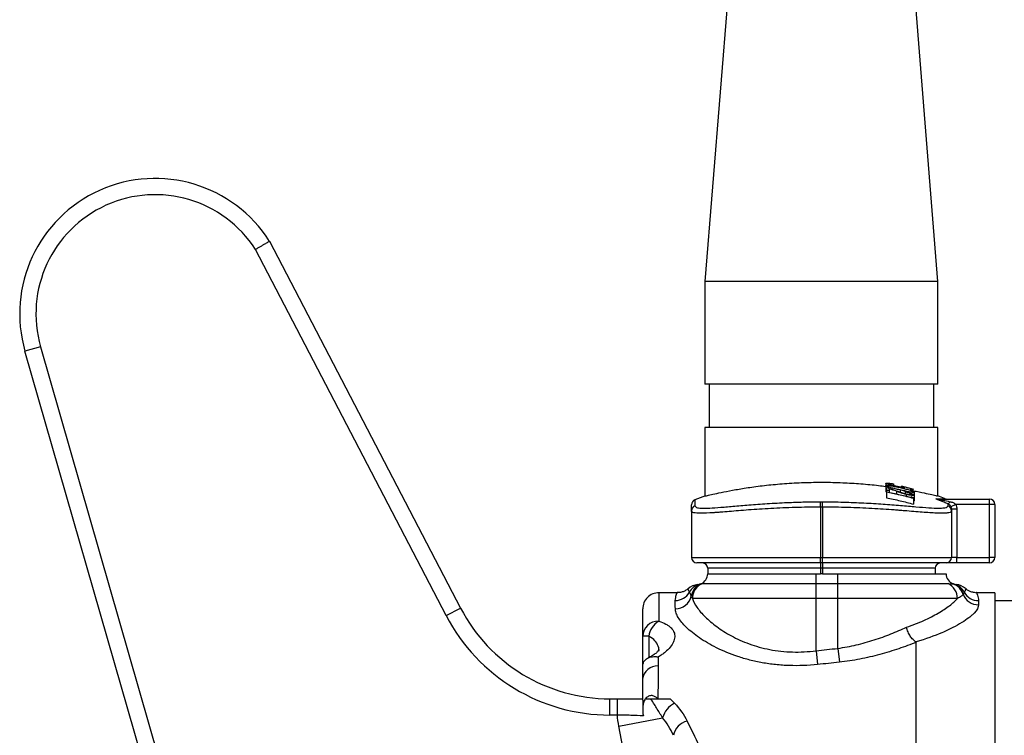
# Model space of a CAD drawing. Header units: millimetres. Extents: x 10 to 678, y 11 to 558.
# Tile 2 of 5: x 10 to 192, y 255 to 387. Entities that reach past the tile are written whole.
import ezdxf

# ---------------------------------------------------------------- set-up
doc = ezdxf.new("R2010")
doc.units = ezdxf.units.MM

msp = doc.modelspace()

# ---------------------------------------------------------------- linework, layer by layer
at = {"color": 7, "linetype": 'Continuous', "lineweight": 25}
for p, q in [((142.65, 410.41), (136.91, 338.63)), ((179.91, 338.63), (174.17, 410.41)), ((56.52, 346.02), (91.79, 278.27)), ((89.13, 276.89), (53.92, 344.51)), ((136.91, 338.63), (136.91, 319.63)), ((158.41, 338.63), (136.91, 338.63)), ((179.91, 338.63), (158.41, 338.63)), ((179.91, 319.63), (179.91, 338.63)), ((14.26, 326.56), (11.38, 325.73)), ((53.64, 178.53), (11.38, 325.73)), ((14.26, 326.56), (56.52, 179.36)), ((158.41, 319.63), (136.91, 319.63)), ((137.66, 319.63), (137.66, 311.63)), ((179.91, 319.63), (158.41, 319.63)), ((179.16, 311.63), (179.16, 319.63)), ((136.91, 311.63), (136.91, 298.99)), ((158.41, 311.63), (136.91, 311.63)), ((179.91, 311.63), (158.41, 311.63)), ((179.91, 298.99), (179.91, 311.63)), ((170.28, 301.34), (170.28, 300.88)), ((170.28, 300.88), (170.28, 299.85)), ((170.41, 300.07), (170.41, 300.56)), ((170.41, 300.07), (170.41, 299.75)), ((170.92, 300.32), (170.92, 299.97)), ((170.92, 299.97), (170.92, 299.65)), ((171.69, 301.22), (171.69, 301.18)), ((171.69, 301.18), (171.69, 300.93)), ((172.91, 300.11), (172.91, 299.71)), ((173.12, 300.85), (175.41, 300.24)), ((173.68, 300.6), (173.68, 300.35)), ((174.9, 300.14), (174.9, 300.33)), ((170.41, 299.68), (170.41, 299.75)), ((170.41, 299.68), (170.41, 298.65)), ((173.87, 299.73), (173.87, 299.79)), ((173.87, 299.73), (173.87, 299.41)), ((174.05, 299.29), (174.05, 298.95)), ((175.41, 298.69), (175.41, 298.53)), ((175.41, 298.53), (175.41, 297.48)), ((175.54, 299.68), (175.54, 299.13)), ((175.54, 299.13), (175.54, 298.08)), ((179.86, 298.43), (189.41, 298.43)), ((189.41, 297.43), (189.41, 298.43)), ((134.41, 296.25), (134.41, 297.35)), ((134.41, 296.25), (134.41, 287.63)), ((158.21, 296.95), (158.21, 297.92)), ((158.21, 296.95), (158.21, 287.63)), ((158.61, 296.95), (158.61, 297.92)), ((158.61, 296.95), (158.61, 287.63)), ((181.77, 297.18), (181.77, 297.53)), ((183.21, 297.43), (182.31, 297)), ((182.41, 296.56), (182.41, 296.25)), ((183.41, 296.56), (182.41, 296.56)), ((182.41, 296.25), (182.41, 287.63)), ((189.41, 297.43), (183.21, 297.43)), ((183.41, 296.56), (183.41, 287.63)), ((190.41, 297.43), (189.41, 297.43)), ((189.41, 287.63), (189.41, 297.43)), ((190.41, 297.43), (190.41, 287.63)), ((134.41, 287.63), (158.21, 287.63)), ((158.21, 286.63), (158.21, 287.63)), ((158.21, 287.63), (158.61, 287.63)), ((158.61, 287.63), (182.41, 287.63)), ((158.61, 286.63), (158.61, 287.63)), ((183.41, 287.63), (182.41, 287.63)), ((183.41, 286.63), (183.41, 287.63)), ((183.41, 287.63), (189.41, 287.63)), ((189.41, 286.63), (189.41, 287.63)), ((190.41, 287.63), (189.41, 287.63)), ((158.21, 286.63), (135.41, 286.63)), ((158.21, 285.63), (137.41, 285.63)), ((137.41, 285.63), (137.41, 284.63)), ((158.61, 286.63), (158.21, 286.63)), ((158.21, 286.63), (158.21, 285.63)), ((158.61, 285.63), (158.21, 285.63)), ((158.21, 285.63), (158.21, 284.63)), ((181.41, 286.63), (158.61, 286.63)), ((158.61, 286.63), (158.61, 285.63)), ((179.41, 285.63), (158.61, 285.63)), ((158.61, 285.63), (158.61, 284.63)), ((179.41, 285.63), (179.41, 284.63)), ((183.41, 286.63), (181.41, 286.63)), ((189.41, 286.63), (183.41, 286.63)), ((137.41, 284.63), (157.41, 284.63)), ((157.41, 284.63), (158.21, 284.63)), ((157.41, 282.8), (157.41, 284.63)), ((158.61, 284.63), (158.21, 284.63)), ((158.61, 284.63), (161.41, 284.63)), ((161.41, 282.8), (161.41, 284.63)), ((161.41, 284.63), (181.41, 284.63)), ((133.81, 281.8), (133.81, 281.83)), ((136.37, 282.8), (157.41, 282.8)), ((157.41, 280.05), (157.41, 282.8)), ((157.41, 282.8), (161.41, 282.8)), ((161.41, 280.05), (161.41, 282.8)), ((161.41, 282.8), (181.78, 282.8)), ((131.79, 281.13), (128.41, 281.13)), ((157.41, 280.05), (134.58, 280.05)), ((157.41, 270.4), (157.41, 280.05)), ((161.41, 280.05), (157.41, 280.05)), ((161.41, 270.85), (161.41, 280.05)), ((183.51, 280.05), (161.41, 280.05)), ((190.41, 281.13), (187.04, 281.13)), ((190.41, 281.13), (190.41, 74.13)), ((89.13, 276.89), (91.79, 278.27)), ((187.41, 279.67), (187.41, 278.9)), ((193.91, 279.63), (190.41, 279.63)), ((126.53, 273.08), (125.41, 273.08)), ((125.41, 267.56), (125.41, 273.08)), ((161.41, 270.85), (161.71, 268.29)), ((157.41, 270.4), (157.69, 267.86)), ((119.37, 258.54), (119.37, 261.54)), ((119.37, 261.54), (120.74, 261.54)), ((120.74, 258.54), (120.74, 261.54)), ((120.74, 258.54), (119.37, 258.54)), ((125.41, 259.8), (125.41, 259.48)), ((121.01, 256.47), (129.08, 258.05))]:
    msp.add_line(p, q, dxfattribs=at)
at = {"color": 8, "linetype": 'Continuous', "lineweight": 25}
for p, q in [((135.05, 298.29), (135.05, 297.18)), ((172.26, 299.86), (172.26, 299.38)), ((126.53, 273.08), (126.53, 269.16))]:
    msp.add_line(p, q, dxfattribs=at)
at = {"color": 7, "linetype": 'Continuous', "lineweight": 25}
for centre, radius, start, end in [((35.41, 332.63), 25, 32.3734, 196.0176), ((35.41, 332.63), 22, 32.6952, 196.0176), ((135.41, 297.35), 1, 111.0618, 180), ((158.41, 237.63), 65, 109.2444, 111.0618), ((179.86, 299.38), 0.954, 250.0827, 269.9888), ((158.41, 237.63), 65, 69.5334, 70.7397), ((181.58, 299.43), 1, 244.4329, 270.0001), ((189.41, 297.43), 1, 0, 90), ((135.4, 296.25), 0.995, 110.8569, 179.9164), ((181.41, 298.2), 0.764, 298.0585, 340.134), ((181.41, 296.25), 0.995, 0.0836, 69.1431), ((135.41, 287.63), 1, 180, 270), ((181.41, 287.63), 1, 270, 0), ((189.41, 287.63), 1, 270, 0), ((136.41, 285.63), 1, 0, 90), ((180.41, 285.63), 1, 90, 180), ((135.41, 284.63), 2, 292.5949, 0), ((183.41, 284.63), 2, 180, 250.0252), ((135.8, 279.64), 3, 94.4444, 132.3683), ((136.66, 279.82), 2.97, 104.593, 152.1442), ((137.31, 280.01), 2.99, 112.3979, 170.2281), ((137.33, 280.02), 2.99, 112.6184, 171.3068), ((137.58, 280.05), 3, 113.8715, 180.1063), ((180.5, 280.08), 3.01, 359.4615, 64.8797), ((181.71, 279.95), 2.98, 17.121, 69.9831), ((181.74, 279.93), 2.99, 18.4169, 70.44), ((182.15, 279.82), 2.97, 27.9314, 75.3137), ((183.02, 279.64), 3, 48.2481, 85.5546), ((128.41, 278.13), 3, 89.9813, 180), ((131.42, 282.69), 3.01, 270.0678, 330.424), ((131.45, 281.12), 2.97, 269.73, 348.3615), ((187.39, 281.89), 3, 199.8628, 270.3542), ((187.4, 282.68), 3.01, 209.2138, 270.1598), ((119.37, 292.63), 31.09, 207.5, 270), ((119.37, 292.63), 34.09, 207.5, 270), ((128.31, 272.98), 2.9, 88.9379, 177.9189), ((130.3, 272.61), 3.79, 120.735, 172.937), ((128.14, 264.86), 2.75, 87.1651, 174.1816), ((133.26, 256.85), 4.35, 117.0884, 164.0189), ((134.51, 254.02), 3.52, 104.8041, 167.3146)]:
    msp.add_arc(centre, radius, start, end, dxfattribs=at)
for points, knots in [([(56.52, 346.02), (56.52, 346.02), (56.51, 346.01), (56.44, 345.97), (56.39, 345.94), (56.26, 345.86), (56.18, 345.82), (55.99, 345.71), (55.88, 345.65), (55.64, 345.51), (55.51, 345.43), (55.23, 345.27), (55.08, 345.18), (54.76, 345), (54.6, 344.91), (54.26, 344.71), (54.09, 344.61), (53.92, 344.51)], [0, 0, 0, 0, 0.125, 0.125, 0.25, 0.25, 0.375, 0.375, 0.5, 0.5, 0.625, 0.625, 0.75, 0.75, 0.875, 0.875, 1, 1, 1, 1]), ([(136.99, 298.99), (136.97, 298.99), (136.93, 298.98), (137.5, 299.12), (138.62, 299.38), (140.32, 299.74), (142.5, 300.16), (145.16, 300.59), (148.21, 300.99), (151.58, 301.3), (155.11, 301.49), (158.75, 301.55), (162.3, 301.47), (165.74, 301.26), (168.41, 301.01), (169.84, 300.82), (170.28, 300.76)], [0, 0, 0, 0, 0.039602, 0.114423, 0.191384, 0.266838, 0.344373, 0.421755, 0.50136, 0.578963, 0.658913, 0.734845, 0.81304, 0.888017, 0.965114, 1, 1, 1, 1]), ([(170.28, 301.34), (170.28, 301.35), (170.29, 301.36), (170.32, 301.37), (170.34, 301.38), (170.41, 301.38), (170.46, 301.38), (170.56, 301.38), (170.62, 301.38), (170.82, 301.36), (170.98, 301.34), (171.23, 301.3), (171.32, 301.29), (171.5, 301.26), (171.6, 301.24), (171.69, 301.22)], [0, 0, 0, 0, 0.125, 0.125, 0.25, 0.25, 0.375, 0.375, 0.5, 0.5, 0.75, 0.75, 0.875, 0.875, 1, 1, 1, 1]), ([(172.04, 300.79), (171.93, 300.82), (171.81, 300.84), (171.59, 300.89), (171.48, 300.92), (171.15, 301), (170.96, 301.05), (170.62, 301.15), (170.49, 301.2), (170.36, 301.26), (170.33, 301.28), (170.3, 301.3), (170.29, 301.31), (170.28, 301.33), (170.28, 301.33), (170.28, 301.34)], [0, 0, 0, 0, 0.125, 0.125, 0.25, 0.25, 0.5, 0.5, 0.75, 0.75, 0.875, 0.875, 0.9375, 0.9375, 1, 1, 1, 1]), ([(170.28, 300.88), (170.28, 300.89), (170.29, 300.89), (170.31, 300.91), (170.32, 300.91), (170.39, 300.93), (170.45, 300.93), (170.62, 300.93), (170.73, 300.93), (170.96, 300.9), (171.08, 300.89), (171.35, 300.85), (171.48, 300.83), (171.77, 300.78), (171.91, 300.75), (172.33, 300.67), (172.62, 300.61), (172.91, 300.54)], [0, 0, 0, 0, 0.0625, 0.0625, 0.125, 0.125, 0.25, 0.25, 0.375, 0.375, 0.5, 0.5, 0.625, 0.625, 0.75, 0.75, 1, 1, 1, 1]), ([(172.91, 300.11), (172.76, 300.14), (172.61, 300.18), (172.32, 300.24), (172.18, 300.28), (171.89, 300.34), (171.75, 300.38), (171.47, 300.45), (171.33, 300.48), (171.07, 300.55), (170.95, 300.59), (170.72, 300.66), (170.62, 300.69), (170.46, 300.75), (170.39, 300.78), (170.32, 300.82), (170.31, 300.83), (170.29, 300.86), (170.28, 300.87), (170.28, 300.88)], [0, 0, 0, 0, 0.125, 0.125, 0.25, 0.25, 0.375, 0.375, 0.5, 0.5, 0.625, 0.625, 0.75, 0.75, 0.875, 0.875, 0.9375, 0.9375, 1, 1, 1, 1]), ([(170.92, 299.97), (170.84, 299.99), (170.75, 300), (170.58, 300.04), (170.5, 300.05), (170.41, 300.07)], [0, 0, 0, 0, 0.5, 0.5, 1, 1, 1, 1]), ([(171.69, 301.18), (171.63, 301.19), (171.57, 301.2), (171.45, 301.22), (171.39, 301.23), (171.27, 301.25), (171.22, 301.25), (171.12, 301.26), (171.08, 301.27), (170.96, 301.27), (170.9, 301.27), (170.84, 301.27), (170.82, 301.26), (170.8, 301.25), (170.8, 301.25), (170.79, 301.24)], [0, 0, 0, 0, 0.125, 0.125, 0.25, 0.25, 0.375, 0.375, 0.5, 0.5, 0.75, 0.75, 0.875, 0.875, 1, 1, 1, 1]), ([(170.79, 301.24), (170.8, 301.23), (170.8, 301.22), (170.83, 301.2), (170.86, 301.18), (170.95, 301.14), (171.05, 301.1), (171.22, 301.05), (171.29, 301.03), (171.42, 300.99), (171.5, 300.97), (171.65, 300.93), (171.73, 300.92), (171.89, 300.88), (171.98, 300.86), (172.06, 300.84)], [0, 0, 0, 0, 0.125, 0.125, 0.25, 0.25, 0.5, 0.5, 0.625, 0.625, 0.75, 0.75, 0.875, 0.875, 1, 1, 1, 1]), ([(173.68, 300.6), (173.68, 300.59), (173.67, 300.58), (173.63, 300.57), (173.6, 300.56), (173.48, 300.56), (173.36, 300.57), (173.12, 300.6), (173.04, 300.61), (172.86, 300.64), (172.76, 300.65), (172.56, 300.69), (172.46, 300.71), (172.25, 300.75), (172.15, 300.77), (172.04, 300.79)], [0, 0, 0, 0, 0.125, 0.125, 0.25, 0.25, 0.5, 0.5, 0.625, 0.625, 0.75, 0.75, 0.875, 0.875, 1, 1, 1, 1]), ([(172.06, 300.84), (172.14, 300.83), (172.21, 300.81), (172.36, 300.78), (172.43, 300.77), (172.57, 300.74), (172.64, 300.73), (172.77, 300.71), (172.82, 300.71), (172.98, 300.69), (173.06, 300.69), (173.12, 300.7), (173.14, 300.7), (173.16, 300.72), (173.16, 300.72), (173.17, 300.73)], [0, 0, 0, 0, 0.125, 0.125, 0.25, 0.25, 0.375, 0.375, 0.5, 0.5, 0.75, 0.75, 0.875, 0.875, 1, 1, 1, 1]), ([(172.91, 300.54), (173.05, 300.51), (173.2, 300.48), (173.49, 300.41), (173.63, 300.37), (173.92, 300.3), (174.06, 300.26), (174.34, 300.18), (174.48, 300.14), (174.74, 300.06), (174.87, 300.02), (175.09, 299.93), (175.19, 299.89), (175.36, 299.82), (175.43, 299.79), (175.49, 299.74), (175.51, 299.73), (175.53, 299.7), (175.54, 299.69), (175.54, 299.68)], [0, 0, 0, 0, 0.125, 0.125, 0.25, 0.25, 0.375, 0.375, 0.5, 0.5, 0.625, 0.625, 0.75, 0.75, 0.875, 0.875, 0.9375, 0.9375, 1, 1, 1, 1]), ([(175.54, 299.68), (175.54, 299.67), (175.53, 299.66), (175.51, 299.65), (175.5, 299.65), (175.43, 299.64), (175.37, 299.64), (175.24, 299.64), (175.19, 299.65), (175.09, 299.66), (175.04, 299.67), (174.87, 299.7), (174.74, 299.72), (174.48, 299.77), (174.34, 299.79), (174.06, 299.85), (173.92, 299.88), (173.63, 299.95), (173.49, 299.98), (173.2, 300.04), (173.05, 300.08), (172.91, 300.11)], [0, 0, 0, 0, 0.0625, 0.0625, 0.125, 0.125, 0.25, 0.25, 0.3125, 0.3125, 0.375, 0.375, 0.5, 0.5, 0.625, 0.625, 0.75, 0.75, 0.875, 0.875, 1, 1, 1, 1]), ([(173.58, 300.69), (173.61, 300.67), (173.63, 300.66), (173.66, 300.63), (173.67, 300.63), (173.68, 300.61), (173.68, 300.61), (173.68, 300.6)], [0, 0, 0, 0, 0.5, 0.5, 0.75, 0.75, 1, 1, 1, 1]), ([(175.41, 300.01), (175.32, 300.03), (175.24, 300.05), (175.07, 300.1), (174.98, 300.12), (174.9, 300.14)], [0, 0, 0, 0, 0.5, 0.5, 1, 1, 1, 1]), ([(175.41, 299.94), (175.57, 299.92), (176.53, 299.74), (177.82, 299.46), (179.15, 299.16), (179.84, 298.99), (179.85, 298.99), (179.85, 298.99)], [0, 0, 0, 0, 0.052467, 0.313365, 0.567057, 0.828372, 1, 1, 1, 1]), ([(170.28, 299.85), (170.29, 299.83), (170.29, 299.8), (170.4, 299.76), (170.41, 299.75)], [0, 0, 0, 0, 0.857818, 1, 1, 1, 1]), ([(170.41, 299.75), (171.16, 299.61), (171.92, 299.46), (173.41, 299.12), (174.16, 298.94), (174.9, 298.75)], [0, 0, 0, 0, 0.5, 0.5, 1, 1, 1, 1]), ([(175.41, 298.53), (174.59, 298.76), (173.76, 298.96), (172.09, 299.35), (171.25, 299.52), (170.41, 299.68)], [0, 0, 0, 0, 0.5, 0.5, 1, 1, 1, 1]), ([(170.41, 298.65), (171.25, 298.49), (172.09, 298.31), (173.76, 297.92), (174.59, 297.71), (175.41, 297.48)], [0, 0, 0, 0, 0.5, 0.5, 1, 1, 1, 1]), ([(174.05, 299.29), (173.96, 299.31), (173.87, 299.33), (173.7, 299.38), (173.62, 299.4), (173.45, 299.45), (173.37, 299.48), (173.21, 299.52), (173.14, 299.55), (172.92, 299.62), (172.79, 299.67), (172.52, 299.77), (172.39, 299.81), (172.26, 299.86)], [0, 0, 0, 0, 0.125, 0.125, 0.25, 0.25, 0.375, 0.375, 0.5, 0.5, 0.75, 0.75, 1, 1, 1, 1]), ([(172.48, 299.87), (172.7, 299.79), (172.93, 299.7), (173.29, 299.58), (173.42, 299.53), (173.63, 299.47), (173.71, 299.45), (173.86, 299.41), (173.93, 299.39), (174.01, 299.37)], [0, 0, 0, 0, 0.5, 0.5, 0.75, 0.75, 0.875, 0.875, 1, 1, 1, 1]), ([(173.87, 299.79), (173.98, 299.77), (174.09, 299.74), (174.3, 299.68), (174.4, 299.65), (174.6, 299.59), (174.7, 299.56), (174.88, 299.5), (174.97, 299.46), (175.12, 299.4), (175.19, 299.37), (175.32, 299.31), (175.37, 299.29), (175.46, 299.23), (175.49, 299.21), (175.52, 299.18), (175.53, 299.17), (175.54, 299.15), (175.54, 299.14), (175.54, 299.13)], [0, 0, 0, 0, 0.125, 0.125, 0.25, 0.25, 0.375, 0.375, 0.5, 0.5, 0.625, 0.625, 0.75, 0.75, 0.875, 0.875, 0.9375, 0.9375, 1, 1, 1, 1]), ([(175.02, 299.27), (175.02, 299.28), (175.02, 299.3), (174.99, 299.33), (174.97, 299.34), (174.89, 299.39), (174.8, 299.44), (174.58, 299.52), (174.45, 299.57), (174.24, 299.63), (174.17, 299.65), (174.02, 299.69), (173.95, 299.71), (173.87, 299.73)], [0, 0, 0, 0, 0.125, 0.125, 0.25, 0.25, 0.5, 0.5, 0.75, 0.75, 0.875, 0.875, 1, 1, 1, 1]), ([(174.01, 299.37), (174.08, 299.35), (174.15, 299.34), (174.28, 299.31), (174.35, 299.29), (174.53, 299.26), (174.64, 299.24), (174.83, 299.23), (174.91, 299.22), (174.98, 299.23), (175, 299.24), (175.02, 299.25), (175.02, 299.26), (175.02, 299.27)], [0, 0, 0, 0, 0.125, 0.125, 0.25, 0.25, 0.5, 0.5, 0.75, 0.75, 0.875, 0.875, 1, 1, 1, 1]), ([(175.54, 299.13), (175.54, 299.12), (175.53, 299.1), (175.5, 299.08), (175.48, 299.08), (175.41, 299.07), (175.36, 299.07), (175.25, 299.07), (175.19, 299.08), (174.97, 299.1), (174.8, 299.13), (174.53, 299.18), (174.44, 299.2), (174.25, 299.24), (174.15, 299.27), (174.05, 299.29)], [0, 0, 0, 0, 0.125, 0.125, 0.25, 0.25, 0.375, 0.375, 0.5, 0.5, 0.75, 0.75, 0.875, 0.875, 1, 1, 1, 1]), ([(175.41, 298.03), (175.45, 298.03), (175.53, 298.04), (175.54, 298.07), (175.54, 298.08)], [0, 0, 0, 0, 0.482921, 1, 1, 1, 1]), ([(181.77, 297.53), (181.53, 297.63), (181.29, 297.73), (180.82, 297.91), (180.59, 298.01), (180.26, 298.14), (180.15, 298.19), (179.95, 298.27), (179.85, 298.31), (179.68, 298.39), (179.6, 298.42), (179.51, 298.47), (179.5, 298.49), (179.53, 298.49)], [0, 0, 0, 0, 0.25, 0.25, 0.5, 0.5, 0.625, 0.625, 0.75, 0.75, 0.875, 0.875, 1, 1, 1, 1]), ([(179.86, 298.43), (179.85, 298.43), (179.84, 298.43), (179.84, 298.42), (179.85, 298.42), (179.88, 298.41), (179.92, 298.4), (180.05, 298.37), (180.15, 298.35), (180.44, 298.29), (180.65, 298.24), (181.28, 298.12), (181.7, 298.03), (182.13, 297.94)], [0, 0, 0, 0, 0.03125, 0.03125, 0.0625, 0.0625, 0.125, 0.125, 0.25, 0.25, 0.5, 0.5, 1, 1, 1, 1]), ([(158.21, 296.95), (156.64, 296.94), (155.08, 296.91), (152.78, 296.84), (152.02, 296.81), (150.52, 296.75), (149.79, 296.71), (148.36, 296.63), (147.66, 296.59), (146.29, 296.5), (145.62, 296.45), (143.67, 296.31), (142.47, 296.21), (140.83, 296.07), (140.31, 296.03), (139.56, 295.97), (139.32, 295.96), (138.85, 295.92), (138.63, 295.91), (137.55, 295.84), (136.82, 295.8), (136.07, 295.8), (135.93, 295.8), (135.67, 295.81), (135.54, 295.82), (135.2, 295.85), (135.01, 295.87), (134.56, 295.98), (134.41, 296.1), (134.41, 296.25)], [0, 0, 0, 0, 0.125, 0.125, 0.1875, 0.1875, 0.25, 0.25, 0.3125, 0.3125, 0.375, 0.375, 0.5, 0.5, 0.5625, 0.5625, 0.59375, 0.59375, 0.625, 0.625, 0.75, 0.75, 0.78125, 0.78125, 0.8125, 0.8125, 0.875, 0.875, 1, 1, 1, 1]), ([(136.63, 296.75), (136.99, 296.75), (137.82, 296.75), (139.79, 296.89), (142.35, 297.12), (145.39, 297.38), (148.8, 297.62), (152.18, 297.8), (155.34, 297.9), (157.25, 297.91), (158.21, 297.92)], [0, 0, 0, 0, 0.103892, 0.2392, 0.376309, 0.51343, 0.653767, 0.794102, 0.897051, 1, 1, 1, 1]), ([(158.61, 297.92), (159.91, 297.91), (162.5, 297.88), (166.27, 297.72), (169.82, 297.5), (173.07, 297.24), (175.93, 296.99), (178.26, 296.8), (179.75, 296.71), (180.25, 296.75), (180.37, 296.76)], [0, 0, 0, 0, 0.1368196, 0.2736428, 0.4101427, 0.5466427, 0.6837068, 0.8207532, 0.9569631, 1, 1, 1, 1]), ([(182.41, 296.25), (182.41, 296.1), (182.26, 295.98), (181.87, 295.89), (181.79, 295.87), (181.6, 295.85), (181.49, 295.84), (181.15, 295.81), (180.89, 295.8), (180.29, 295.8), (179.96, 295.81), (179.41, 295.83), (179.22, 295.84), (178.82, 295.87), (178.6, 295.88), (177.52, 295.95), (176.53, 296.03), (174.89, 296.16), (174.31, 296.21), (173.4, 296.28), (173.09, 296.31), (172.46, 296.36), (172.14, 296.38), (170.53, 296.5), (169.16, 296.59), (167, 296.71), (166.26, 296.75), (164.77, 296.82), (164.01, 296.84), (161.73, 296.91), (160.18, 296.94), (158.61, 296.95)], [0, 0, 0, 0, 0.125, 0.125, 0.15625, 0.15625, 0.1875, 0.1875, 0.25, 0.25, 0.3125, 0.3125, 0.34375, 0.34375, 0.375, 0.375, 0.5, 0.5, 0.5625, 0.5625, 0.59375, 0.59375, 0.625, 0.625, 0.75, 0.75, 0.8125, 0.8125, 0.875, 0.875, 1, 1, 1, 1]), ([(182.31, 297), (182.25, 297.13), (182.17, 297.23), (181.99, 297.41), (181.89, 297.48), (181.77, 297.53)], [0, 0, 0, 0, 0.5, 0.5, 1, 1, 1, 1]), ([(182.13, 297.94), (182.33, 297.9), (182.52, 297.85), (182.8, 297.72), (182.89, 297.68), (183.06, 297.57), (183.14, 297.5), (183.21, 297.43)], [0, 0, 0, 0, 0.5, 0.5, 0.75, 0.75, 1, 1, 1, 1]), ([(183.21, 297.43), (183.28, 297.29), (183.33, 297.15), (183.39, 296.86), (183.41, 296.71), (183.41, 296.56)], [0, 0, 0, 0, 0.5, 0.5, 1, 1, 1, 1]), ([(133.78, 281.88), (133.71, 281.82), (133.6, 281.72), (133.23, 281.47), (132.71, 281.25), (132.21, 281.12), (131.89, 281.15), (131.79, 281.15)], [0, 0, 0, 0, 0.260738, 0.449992, 0.66238, 0.903858, 1, 1, 1, 1]), ([(135.56, 282.64), (135.59, 282.63), (135.62, 282.63), (135.84, 282.68), (135.91, 282.69)], [0, 0, 0, 0, 0.673897, 1, 1, 1, 1]), ([(181.78, 282.8), (182.06, 282.8), (182.27, 282.79), (182.59, 282.78), (182.69, 282.76), (182.73, 282.75)], [0, 0, 0, 0, 0.5, 0.5, 1, 1, 1, 1]), ([(182.9, 282.69), (182.99, 282.68), (183.2, 282.63), (183.24, 282.64), (183.25, 282.64)], [0, 0, 0, 0, 0.423113, 1, 1, 1, 1]), ([(187.03, 281.15), (186.97, 281.14), (186.67, 281.11), (186.17, 281.23), (185.62, 281.45), (185.23, 281.7), (185.08, 281.84), (185.03, 281.89)], [0, 0, 0, 0, 0.087463, 0.39564, 0.665796, 0.898834, 1, 1, 1, 1]), ([(134.58, 280.05), (134.75, 279.54), (135.04, 279), (135.63, 278.15), (135.85, 277.86), (136.36, 277.27), (136.64, 276.97), (137.56, 276.06), (138.26, 275.46), (139.48, 274.57), (139.91, 274.28), (140.82, 273.7), (141.29, 273.42), (142.79, 272.61), (143.88, 272.11), (146.27, 271.25), (147.53, 270.89), (149.53, 270.51), (150.22, 270.4), (151.63, 270.25), (152.34, 270.2), (154.49, 270.14), (155.94, 270.22), (157.41, 270.4)], [0, 0, 0, 0, 0.125, 0.125, 0.1875, 0.1875, 0.25, 0.25, 0.375, 0.375, 0.4375, 0.4375, 0.5, 0.5, 0.625, 0.625, 0.75, 0.75, 0.8125, 0.8125, 0.875, 0.875, 1, 1, 1, 1]), ([(174.1, 274.76), (175.25, 275.15), (176.31, 275.56), (177.78, 276.22), (178.24, 276.44), (179.14, 276.9), (179.56, 277.13), (180.76, 277.82), (181.45, 278.28), (182.34, 278.95), (182.61, 279.18), (183.1, 279.62), (183.32, 279.84), (183.51, 280.05)], [0, 0, 0, 0, 0.25, 0.25, 0.375, 0.375, 0.5, 0.5, 0.75, 0.75, 0.875, 0.875, 1, 1, 1, 1]), ([(184.55, 280.83), (184.5, 280.72), (184.38, 280.6), (184.03, 280.34), (183.8, 280.2), (183.51, 280.05)], [0, 0, 0, 0, 0.5, 0.5, 1, 1, 1, 1]), ([(125.41, 273.08), (125.41, 274.76), (125.41, 276.01), (125.41, 277.27), (125.41, 277.59), (125.41, 277.91), (125.41, 277.99), (125.41, 278.1), (125.41, 278.13), (125.41, 278.13)], [0, 0, 0, 0, 0.5, 0.5, 0.75, 0.75, 0.875, 0.875, 1, 1, 1, 1]), ([(157.69, 267.86), (155.93, 267.68), (154.2, 267.62), (152.06, 267.68), (151.63, 267.71), (150.78, 267.76), (150.36, 267.8), (149.1, 267.93), (148.28, 268.05), (146.69, 268.34), (145.92, 268.51), (144.41, 268.89), (143.67, 269.11), (141.54, 269.82), (140.25, 270.36), (138.47, 271.24), (137.9, 271.55), (136.84, 272.17), (136.34, 272.49), (135.41, 273.12), (134.98, 273.44), (134.18, 274.08), (133.82, 274.4), (132.83, 275.36), (132.32, 275.97), (131.81, 276.83), (131.67, 277.11), (131.49, 277.65), (131.44, 277.91), (131.44, 278.15)], [0, 0, 0, 0, 0.125, 0.125, 0.15625, 0.15625, 0.1875, 0.1875, 0.25, 0.25, 0.3125, 0.3125, 0.375, 0.375, 0.5, 0.5, 0.5625, 0.5625, 0.625, 0.625, 0.6875, 0.6875, 0.75, 0.75, 0.875, 0.875, 0.9375, 0.9375, 1, 1, 1, 1]), ([(187.41, 278.9), (187.41, 278.45), (187.14, 277.94), (186.48, 277.24), (186.33, 277.1), (186, 276.81), (185.82, 276.66), (185.24, 276.21), (184.8, 275.91), (183.8, 275.3), (183.24, 274.99), (182.02, 274.37), (181.36, 274.05), (179.23, 273.14), (177.63, 272.57), (175.86, 272.05)], [0, 0, 0, 0, 0.25, 0.25, 0.3125, 0.3125, 0.375, 0.375, 0.5, 0.5, 0.625, 0.625, 0.75, 0.75, 1, 1, 1, 1]), ([(128.36, 275.87), (128.87, 275.72), (129.32, 275.53), (129.89, 275.22), (130.06, 275.11), (130.38, 274.88), (130.52, 274.76), (130.89, 274.39), (131.07, 274.12), (131.29, 273.56), (131.34, 273.26), (131.3, 272.66), (131.22, 272.35), (130.95, 271.72), (130.75, 271.39), (130.24, 270.76), (129.93, 270.45), (129.38, 269.99), (129.18, 269.84), (128.76, 269.54), (128.53, 269.4), (128.29, 269.26)], [0, 0, 0, 0, 0.125, 0.125, 0.1875, 0.1875, 0.25, 0.25, 0.375, 0.375, 0.5, 0.5, 0.625, 0.625, 0.75, 0.75, 0.875, 0.875, 0.9375, 0.9375, 1, 1, 1, 1]), ([(161.41, 270.85), (162.58, 271.01), (163.72, 271.22), (165.96, 271.75), (167.05, 272.06), (168.66, 272.57), (169.2, 272.76), (170.23, 273.13), (170.74, 273.32), (172.23, 273.92), (173.18, 274.33), (174.1, 274.76)], [0, 0, 0, 0, 0.25, 0.25, 0.5, 0.5, 0.625, 0.625, 0.75, 0.75, 1, 1, 1, 1]), ([(175.86, 272.05), (175.67, 272.15), (175.49, 272.29), (175.22, 272.56), (175.13, 272.66), (174.97, 272.87), (174.89, 272.98), (174.73, 273.22), (174.65, 273.35), (174.52, 273.61), (174.45, 273.75), (174.27, 274.17), (174.17, 274.47), (174.1, 274.76)], [0, 0, 0, 0, 0.25, 0.25, 0.375, 0.375, 0.5, 0.5, 0.625, 0.625, 0.75, 0.75, 1, 1, 1, 1]), ([(175.91, 271.97), (174.87, 271.56), (173.79, 271.16), (172.1, 270.6), (171.53, 270.41), (170.36, 270.06), (169.77, 269.88), (167.96, 269.4), (166.74, 269.11), (164.26, 268.63), (163, 268.43), (161.71, 268.29)], [0, 0, 0, 0, 0.25, 0.25, 0.375, 0.375, 0.5, 0.5, 0.75, 0.75, 1, 1, 1, 1]), ([(175.86, 272.05), (175.87, 272.05), (175.88, 272.03), (175.9, 272.02), (175.91, 272), (175.91, 271.98), (175.91, 271.97)], [0, 0, 0, 0, 0.2476867, 0.4912147, 0.7392475, 1, 1, 1, 1]), ([(175.91, 247.01), (175.91, 248.91), (175.91, 253.66), (175.91, 260.41), (175.91, 266.88), (175.91, 270.39), (175.91, 271.96), (175.91, 271.97)], [0.29724462, 0.29724462, 0.29724462, 0.29724462, 0.30976985, 0.33016462, 0.35055939, 0.37095416, 0.37118687, 0.37118687, 0.37118687, 0.37118687]), ([(125.41, 267.49), (125.41, 267.66), (125.43, 267.82), (125.51, 268.12), (125.57, 268.27), (125.8, 268.65), (126.02, 268.86), (126.42, 269.09), (126.57, 269.16), (126.88, 269.26), (127.04, 269.29), (127.38, 269.33), (127.56, 269.34), (127.83, 269.33), (127.92, 269.32), (128.11, 269.3), (128.2, 269.28), (128.29, 269.26)], [0, 0, 0, 0, 0.125, 0.125, 0.25, 0.25, 0.5, 0.5, 0.625, 0.625, 0.75, 0.75, 0.875, 0.875, 0.9375, 0.9375, 1, 1, 1, 1]), ([(128.43, 270.58), (128.43, 270.58), (128.44, 270.61), (128.27, 270.34), (127.84, 269.93), (127.24, 269.49), (126.67, 269.22), (126.43, 269.11)], [0, 0, 0, 0, 0.1254473, 0.3573947, 0.583003, 0.8228366, 1, 1, 1, 1]), ([(128.28, 267.6), (128.27, 266.67), (128.26, 265.71), (128.24, 263.69), (128.23, 262.64), (128.21, 261.55)], [0, 0, 0, 0, 0.5, 0.5, 1, 1, 1, 1]), ([(128.21, 261.55), (128.06, 261.7), (127.9, 261.82), (127.54, 262.02), (127.34, 262.1), (126.93, 262.14), (126.71, 262.11), (126.39, 261.96), (126.3, 261.9), (126.11, 261.74), (126.02, 261.64), (125.95, 261.54)], [0, 0, 0, 0, 0.25, 0.25, 0.5, 0.5, 0.75, 0.75, 0.875, 0.875, 1, 1, 1, 1]), ([(120.74, 261.54), (121.54, 261.54), (122.33, 261.54), (123.89, 261.54), (124.66, 261.54), (125.41, 261.54)], [0, 0, 0, 0, 0.5, 0.5, 1, 1, 1, 1]), ([(125.87, 261.54), (125.74, 261.3), (125.65, 261.05), (125.5, 260.53), (125.45, 260.26), (125.41, 259.72), (125.4, 259.45), (125.44, 258.91), (125.47, 258.64), (125.53, 258.38)], [0, 0, 0, 0, 0.25, 0.25, 0.5, 0.5, 0.75, 0.75, 1, 1, 1, 1]), ([(125.41, 261.31), (125.41, 261.14), (125.43, 260.8), (125.4, 260.2), (125.41, 259.83), (125.41, 259.8)], [0, 0, 0, 0, 0.482784, 0.967114, 1, 1, 1, 1]), ([(125.95, 261.54), (126.01, 261.54), (126.28, 261.54), (126.71, 261.54), (127.12, 261.54), (127.4, 261.54), (127.57, 261.54), (127.75, 261.54), (127.94, 261.54), (128.1, 261.54), (128.2, 261.54), (128.23, 261.54)], [0.495094, 0.495094, 0.495094, 0.495094, 0.5160247, 0.5784673, 0.6359884, 0.6571248, 0.678507, 0.7001349, 0.7230379, 0.7521298, 0.7629574, 0.7629574, 0.7629574, 0.7629574]), ([(129.08, 258.05), (128.7, 258.64), (128.33, 259.24), (127.79, 260.14), (127.61, 260.44), (127.24, 261.02), (127.04, 261.3), (126.79, 261.54)], [0, 0, 0, 0, 0.5, 0.5, 0.75, 0.75, 1, 1, 1, 1]), ([(125.53, 258.38), (124.79, 258.42), (124.02, 258.45), (122.81, 258.49), (122.4, 258.5), (121.57, 258.52), (121.15, 258.53), (120.74, 258.54)], [0, 0, 0, 0, 0.5, 0.5, 0.75, 0.75, 1, 1, 1, 1]), ([(133.61, 257.42), (135.05, 254.47), (136.54, 251.35), (139.56, 244.85), (141.1, 241.46), (142.65, 237.96)], [0, 0, 0, 0, 0.5, 0.5, 1, 1, 1, 1])]:
    msp.add_open_spline(points, degree=3, knots=knots, dxfattribs=at)
for points in [[(170.41, 300.56), (171.1, 300.35), (171.79, 300.11), (172.48, 299.87)], [(172.26, 299.86), (171.81, 300.02), (171.37, 300.17), (170.92, 300.32)], [(174.9, 300.33), (174.46, 300.46), (174.02, 300.57), (173.58, 300.69)], [(174.9, 298.87), (175.07, 298.81), (175.24, 298.75), (175.41, 298.69)], [(158.21, 297.92), (158.34, 297.92), (158.48, 297.92), (158.61, 297.92)], [(158.61, 296.95), (158.48, 296.95), (158.34, 296.95), (158.21, 296.95)], [(182.41, 296.56), (182.41, 296.71), (182.38, 296.86), (182.31, 297)], [(135.91, 282.69), (136.03, 282.72), (136.12, 282.76), (136.17, 282.78)], [(136.17, 282.78), (136.17, 282.78), (136.18, 282.78), (136.18, 282.78)], [(136.18, 282.78), (136.2, 282.79), (136.26, 282.8), (136.37, 282.8)], [(182.73, 282.75), (182.73, 282.75), (182.74, 282.75), (182.74, 282.74)], [(182.74, 282.74), (182.79, 282.73), (182.84, 282.71), (182.9, 282.69)], [(134.36, 280.52), (134.3, 280.81), (134.18, 281.03), (134.04, 281.21)], [(134.37, 280.47), (134.37, 280.49), (134.36, 280.51), (134.36, 280.52)], [(134.58, 280.05), (134.48, 280.2), (134.4, 280.34), (134.37, 280.47)], [(184.57, 280.88), (184.57, 280.86), (184.56, 280.84), (184.55, 280.83)], [(184.78, 281.21), (184.7, 281.11), (184.63, 281), (184.57, 280.88)], [(131.44, 278.15), (131.43, 278.76), (131.43, 279.27), (131.42, 279.69)], [(157.41, 270.4), (158.74, 270.55), (160.08, 270.7), (161.41, 270.85)], [(128.29, 269.26), (128.29, 268.72), (128.28, 268.17), (128.28, 267.6)], [(125.41, 265.14), (125.41, 265.96), (125.41, 266.74), (125.41, 267.49)], [(161.71, 268.29), (160.37, 268.14), (159.03, 268), (157.69, 267.86)], [(125.41, 261.31), (125.41, 262.65), (125.41, 263.93), (125.41, 265.14)], [(128.21, 261.55), (128.22, 261.55), (128.22, 261.54), (128.23, 261.54)], [(128.23, 261.54), (128.97, 261.54), (129.72, 261.54), (130.46, 261.54)], [(130.46, 261.54), (130.74, 261.27), (131.01, 261), (131.28, 260.72)], [(131.28, 260.72), (132.26, 259.73), (133.02, 258.63), (133.61, 257.42)], [(121.01, 256.47), (120.88, 257.16), (120.78, 257.85), (120.74, 258.54)], [(156.4, 90.63), (143.67, 145.71), (131.87, 200.99), (121.01, 256.47)], [(131.07, 254.79), (130.55, 255.96), (129.91, 257.05), (129.08, 258.05)]]:
    msp.add_open_spline(points, degree=3, dxfattribs=at)
at = {"color": 8, "linetype": 'Continuous', "lineweight": 25}
for points, knots in [([(179.53, 298.49), (179.99, 298.49), (180.81, 298.49), (181.27, 298.49), (181.16, 298.49), (181.12, 298.49)], [0, 0, 0, 0, 0.471618, 0.854398, 1, 1, 1, 1]), ([(135.05, 297.18), (135.12, 297.07), (135.26, 296.85), (135.87, 296.73), (136.51, 296.75), (136.63, 296.75)], [0, 0, 0, 0, 0.447927, 0.895854, 1, 1, 1, 1]), ([(180.37, 296.76), (180.67, 296.77), (181.56, 296.79), (181.68, 297.03), (181.77, 297.18)], [0, 0, 0, 0, 0.338136, 1, 1, 1, 1]), ([(134.04, 281.21), (133.96, 281.37), (133.76, 281.78), (133.79, 281.8), (133.81, 281.8)], [0, 0, 0, 0, 0.396616, 1, 1, 1, 1]), ([(185.01, 281.88), (185.01, 281.88), (185.03, 281.99), (185.06, 281.7), (184.84, 281.32), (184.78, 281.21)], [0, 0, 0, 0, 0.023769, 0.70829, 1, 1, 1, 1]), ([(128.41, 281.13), (128.41, 281.13), (128.41, 281.1), (128.41, 280.99), (128.41, 280.91), (128.4, 280.57), (128.4, 280.24), (128.39, 278.92), (128.38, 277.62), (128.36, 275.87)], [0, 0, 0, 0, 0.125, 0.125, 0.25, 0.25, 0.5, 0.5, 1, 1, 1, 1]), ([(131.42, 279.69), (131.47, 280.06), (131.57, 280.81), (131.83, 281.17), (131.8, 281.11), (131.79, 281.1)], [0, 0, 0, 0, 0.454688, 0.91301, 1, 1, 1, 1]), ([(187.04, 281.08), (187.03, 281.09), (186.99, 281.15), (187.27, 280.75), (187.36, 280.03), (187.41, 279.67)], [0, 0, 0, 0, 0.135221, 0.56648, 1, 1, 1, 1]), ([(128.38, 270.36), (128.39, 270.42), (128.43, 270.62), (128.31, 271.2), (127.98, 272.04), (127.23, 272.72), (126.67, 273.01), (126.53, 273.08)], [0, 0, 0, 0, 0.048497, 0.176567, 0.550585, 0.888653, 1, 1, 1, 1])]:
    msp.add_open_spline(points, degree=3, knots=knots, dxfattribs=at)

doc.saveas('drawing.dxf')
